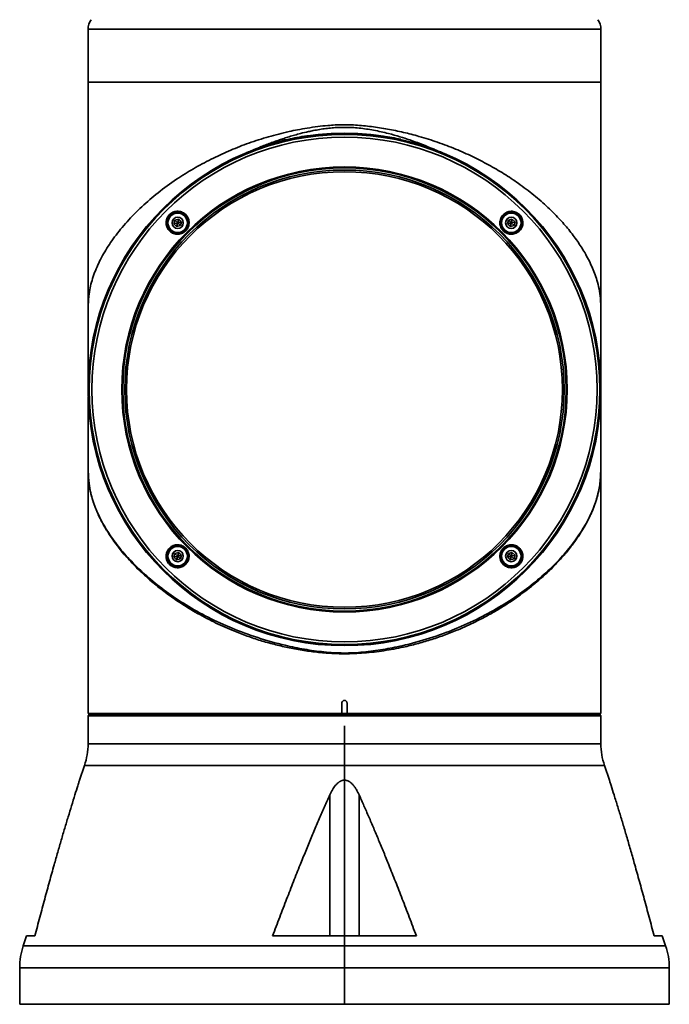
# Model space of a CAD drawing. Header units: millimetres. Extents: x 0 to 420, y 0 to 297.
# Tile 2 of 13: x 100 to 119, y 80 to 109. Entities that reach past the tile are written whole.
import ezdxf

# ---------------------------------------------------------------- set-up
doc = ezdxf.new("R2010")
doc.units = ezdxf.units.MM
doc.layers.get('0').update_dxf_attribs({"lineweight": 18})

# ---------------------------------------------------------------- blocks, each defined once
blk = doc.blocks.new('1')
at = {"color": 0, "linetype": 'Continuous', "lineweight": 35}
for p, q in [((-7.5, 10.547), (-7.5, 9)), ((7.5, 10.547), (-7.5, 10.547)), ((7.5, 9), (7.5, 10.547)), ((2.463, 9), (-7.5, 9)), ((-7.5, 9), (-7.5, 8.675)), ((-7.5, 9), (7.5, 9)), ((7.5, 9), (2.463, 9)), ((7.5, 0), (7.5, 9)), ((-7.5, 8.6), (-7.5, 1.33)), ((-7.5, 8.06), (-7.5, 8.05)), ((7.5, 8.06), (7.5, 8.05)), ((-4.991, 4.849), (-4.961, 4.961)), ((-4.961, 4.961), (-4.849, 4.991)), ((-4.879, 4.879), (-4.961, 4.961)), ((-4.879, 4.879), (-4.849, 4.991)), ((-4.879, 4.879), (-4.768, 4.909)), ((-4.849, 4.991), (-4.768, 4.909)), ((-4.768, 4.909), (-4.797, 4.797)), ((4.768, 4.849), (4.797, 4.961)), ((4.797, 4.961), (4.909, 4.991)), ((4.879, 4.879), (4.797, 4.961)), ((4.879, 4.879), (4.909, 4.991)), ((4.879, 4.879), (4.991, 4.909)), ((4.909, 4.991), (4.991, 4.909)), ((4.991, 4.909), (4.961, 4.797)), ((-4.879, 4.879), (-4.991, 4.849)), ((-4.909, 4.768), (-4.991, 4.849)), ((-4.879, 4.879), (-4.909, 4.768)), ((-4.797, 4.797), (-4.909, 4.768)), ((-4.879, 4.879), (-4.797, 4.797)), ((4.879, 4.879), (4.768, 4.849)), ((4.849, 4.768), (4.768, 4.849)), ((4.879, 4.879), (4.849, 4.768)), ((4.961, 4.797), (4.849, 4.768)), ((4.879, 4.879), (4.961, 4.797)), ((-7.5, 0.16), (-7.5, 0)), ((-7.5, 0), (-7.5, -0.156)), ((-7.499, 0.136), (-7.499, 0.138)), ((7.499, 0.138), (7.499, 0.136)), ((7.5, -9.49), (7.5, 0)), ((7.498, -0.171), (7.498, -0.256)), ((-7.5, -1.359), (-7.5, -9.49)), ((7.499, -1.727), (7.499, -1.811)), ((-4.991, -4.909), (-4.961, -4.797)), ((-4.879, -4.879), (-4.991, -4.909)), ((-4.961, -4.797), (-4.849, -4.768)), ((-4.879, -4.879), (-4.961, -4.797)), ((-4.879, -4.879), (-4.909, -4.991)), ((-4.879, -4.879), (-4.849, -4.768)), ((-4.879, -4.879), (-4.768, -4.849)), ((-4.879, -4.879), (-4.797, -4.961)), ((-4.849, -4.768), (-4.768, -4.849)), ((-4.768, -4.849), (-4.797, -4.961)), ((4.768, -4.909), (4.797, -4.797)), ((4.879, -4.879), (4.768, -4.909)), ((4.797, -4.797), (4.909, -4.768)), ((4.879, -4.879), (4.797, -4.797)), ((4.879, -4.879), (4.849, -4.991)), ((4.879, -4.879), (4.909, -4.768)), ((4.879, -4.879), (4.991, -4.849)), ((4.879, -4.879), (4.961, -4.961)), ((4.909, -4.768), (4.991, -4.849)), ((4.991, -4.849), (4.961, -4.961)), ((-4.909, -4.991), (-4.991, -4.909)), ((-4.797, -4.961), (-4.909, -4.991)), ((4.849, -4.991), (4.768, -4.909)), ((4.961, -4.961), (4.849, -4.991)), ((-0.075, -9.175), (-0.075, -9.49)), ((0.075, -9.49), (0.075, -9.175)), ((-0.075, -9.49), (-7.5, -9.49)), ((-7.15, -9.49), (-7.15, -9.52)), ((0.075, -9.49), (-0.075, -9.49)), ((7.5, -9.49), (0.075, -9.49)), ((7.15, -9.52), (7.15, -9.49)), ((-7.47, -9.52), (-7.5, -9.55)), ((-7.5, -9.55), (-7.5, -10.37)), ((7.5, -9.55), (-7.5, -9.55)), ((7.47, -9.52), (-7.47, -9.52)), ((7.5, -9.55), (7.47, -9.52)), ((7.5, -10.37), (7.5, -9.55)), ((0, -10.37), (0, -9.85)), ((-7.5, -10.37), (0, -10.37)), ((0, -10.37), (0, -11.012)), ((0, -10.37), (7.5, -10.37)), ((-7.606, -11.012), (-7.75, -11.438)), ((0, -11.012), (-7.606, -11.012)), ((0, -11.012), (0, -11.438)), ((7.606, -11.012), (0, -11.012)), ((7.75, -11.438), (7.606, -11.012)), ((0, -11.438), (0, -16)), ((-0.43, -11.872), (-0.43, -16)), ((0.43, -11.872), (0.43, -16)), ((-9.297, -16), (-9.394, -16.288)), ((-9.297, -16), (-9.056, -16)), ((-2.102, -16), (0, -16)), ((0, -16), (0, -16.288)), ((0, -16), (2.102, -16)), ((9.056, -16), (9.297, -16)), ((9.394, -16.288), (9.297, -16)), ((-9.394, -16.288), (0, -16.288)), ((0, -16.288), (0, -16.93)), ((0, -16.288), (9.394, -16.288)), ((-9.5, -16.93), (-9.5, -18)), ((0, -16.93), (-9.5, -16.93)), ((0, -18), (0, -16.93)), ((9.5, -16.93), (0, -16.93)), ((9.5, -18), (9.5, -16.93)), ((-9.5, -18), (0, -18)), ((0, -18), (9.5, -18))]:
    blk.add_line(p, q, dxfattribs=at)
for centre, radius in [((0, 0), 7.49), ((0, 0), 7.473), ((0, 0), 7.468), ((0, 0), 7.388), ((0, 0), 6.514), ((0, 0), 6.486), ((0, 0), 6.425), ((0, 0), 6.375), ((-4.879, 4.879), 0.3), ((-4.879, 4.879), 0.285), ((-4.879, 4.879), 0.165), ((4.879, 4.879), 0.3), ((4.879, 4.879), 0.285), ((4.879, 4.879), 0.165), ((-4.879, -4.879), 0.3), ((-4.879, -4.879), 0.285), ((4.879, -4.879), 0.3), ((4.879, -4.879), 0.285), ((-4.879, -4.879), 0.165), ((4.879, -4.879), 0.165)]:
    blk.add_circle(centre, radius, dxfattribs=at)
for centre, radius, start, end in [((-7, 10.547), 0.5, 145.9228, 180), ((7, 10.547), 0.5, 0, 34.0772), ((0, 0), 7.5, 0, 180), ((0, 0), 7.5, 180, 0), ((-9.5, -10.37), 2, 341.2742, 360), ((9.5, -10.37), 2, 180, 198.7258), ((-7.5, -16.93), 2, 161.2742, 180), ((7.5, -16.93), 2, 0, 18.7258)]:
    blk.add_arc(centre, radius, start, end, dxfattribs=at)
for points, knots in [([(-7.5, 8.675), (-7.5, 8.665), (-7.5, 8.646), (-7.5, 8.621), (-7.5, 8.603), (-7.5, 8.601), (-7.5, 8.6)], [0, 0, 0, 0, 0.01875133, 0.03750097, 0.05625141, 0.07500199, 0.07500199, 0.07500199, 0.07500199]), ([(-7.499, 2.013), (-7.499, 2.094), (-7.499, 2.262), (-7.496, 2.468), (-7.489, 2.619), (-7.475, 2.784), (-7.445, 2.974), (-7.369, 3.27), (-7.228, 3.639), (-6.991, 4.083), (-6.69, 4.526), (-6.32, 4.969), (-5.887, 5.401), (-5.396, 5.815), (-4.886, 6.18), (-4.362, 6.502), (-3.855, 6.771), (-3.332, 7.01), (-2.794, 7.22), (-2.225, 7.403), (-1.744, 7.527), (-1.363, 7.606), (-1.082, 7.655), (-0.787, 7.698), (-0.514, 7.728), (-0.305, 7.743), (-0.034, 7.755), (0.324, 7.747), (0.796, 7.7), (1.263, 7.627), (1.726, 7.532), (2.217, 7.404), (2.729, 7.242), (3.252, 7.043), (3.75, 6.822), (4.222, 6.579), (4.669, 6.317), (5.114, 6.021), (5.546, 5.693), (5.94, 5.348), (6.278, 5.009), (6.566, 4.679), (6.818, 4.344), (7.047, 3.984), (7.243, 3.601), (7.375, 3.252), (7.451, 2.948), (7.484, 2.719), (7.496, 2.476), (7.499, 2.249), (7.499, 2.103), (7.499, 2.039), (7.499, 2.035)], [0, 0, 0, 0, 0.190108, 0.391265, 0.5365, 0.68521, 1.028738, 1.372597, 2.065693, 2.725003, 3.384319, 4.063009, 4.741656, 5.392042, 6.047704, 6.578263, 7.112341, 7.593334, 8.074266, 8.570252, 9.066145, 9.268685, 9.495537, 9.739875, 9.970568, 10.136981, 10.230141, 10.603378, 10.971163, 11.339059, 11.716718, 12.094433, 12.562451, 13.033973, 13.503309, 13.972691, 14.452863, 14.933075, 15.502512, 16.07548, 16.575545, 17.075623, 17.584085, 18.092548, 18.702534, 19.316225, 19.706708, 20.098719, 20.337415, 20.535013, 20.67304, 20.682606, 20.682606, 20.682606, 20.682606]), ([(-2.509, 7.079), (-2.459, 7.1), (-2.358, 7.141), (-2.207, 7.199), (-2.056, 7.255), (-1.91, 7.306), (-1.765, 7.355), (-1.616, 7.402), (-1.454, 7.449), (-1.264, 7.501), (-1.082, 7.544), (-0.896, 7.583), (-0.729, 7.614), (-0.546, 7.64), (-0.364, 7.66), (-0.181, 7.672), (0.084, 7.678), (0.429, 7.659), (0.859, 7.595), (1.257, 7.505), (1.608, 7.406), (1.915, 7.306), (2.211, 7.2), (2.41, 7.119), (2.51, 7.079)], [0, 0, 0, 0, 0.164655, 0.327974, 0.489899, 0.650374, 0.793293, 0.94947, 1.11877, 1.301036, 1.541715, 1.679227, 1.869711, 2.049069, 2.232166, 2.416239, 2.597409, 3.021775, 3.447846, 3.89333, 4.244081, 4.543429, 4.864282, 5.19049, 5.19049, 5.19049, 5.19049]), ([(-2.51, 7.079), (-2.253, 7.16), (-1.818, 7.297), (-1.272, 7.405), (-0.99, 7.435), (-0.898, 7.444)], [0, 0, 0, 0, 0.818247, 1.383812, 1.656732, 1.656732, 1.656732, 1.656732]), ([(0.857, 7.449), (0.946, 7.44), (1.214, 7.415), (1.473, 7.36), (1.645, 7.324)], [0, 0, 0, 0, 0.267497, 0.7988415, 0.7988415, 0.7988415, 0.7988415]), ([(-2.852, 6.936), (-2.795, 6.96), (-2.709, 6.996), (-2.602, 7.04), (-2.547, 7.063), (-2.519, 7.075), (-2.512, 7.078), (-2.51, 7.079), (-2.51, 7.079), (-2.51, 7.079), (-2.509, 7.079), (-2.509, 7.079), (-2.509, 7.079)], [0, 0, 0, 0, 0.1855824, 0.2783726, 0.347736, 0.3651901, 0.3696109, 0.3707453, 0.3710432, 0.3711248, 0.3711491, 0.3711616, 0.3711616, 0.3711616, 0.3711616]), ([(2.51, 7.079), (2.546, 7.064), (2.603, 7.04), (2.717, 6.992), (2.795, 6.96), (2.852, 6.937)], [0, 0, 0, 0, 0.1185219, 0.1854109, 0.37082, 0.37082, 0.37082, 0.37082]), ([(-4.658, 4.631), (-4.675, 4.618), (-4.71, 4.59), (-4.791, 4.553), (-4.903, 4.538), (-5.032, 4.572), (-5.139, 4.652), (-5.207, 4.766), (-5.226, 4.899), (-5.199, 5.008), (-5.153, 5.085), (-5.107, 5.134), (-5.053, 5.174), (-4.973, 5.211), (-4.861, 5.226), (-4.731, 5.192), (-4.625, 5.112), (-4.557, 4.997), (-4.537, 4.865), (-4.565, 4.756), (-4.611, 4.679), (-4.642, 4.647), (-4.658, 4.631)], [0, 0, 0, 0, 0.066121, 0.132293, 0.263961, 0.395668, 0.527354, 0.658982, 0.79054, 0.922171, 0.988227, 1.054538, 1.120672, 1.187085, 1.318666, 1.450309, 1.581986, 1.713646, 1.845266, 1.976921, 2.042819, 2.109114, 2.109114, 2.109114, 2.109114]), ([(5.075, 4.607), (5.037, 4.586), (4.96, 4.544), (4.824, 4.542), (4.718, 4.583), (4.648, 4.637), (4.605, 4.688), (4.572, 4.746), (4.545, 4.831), (4.543, 4.943), (4.591, 5.067), (4.683, 5.164), (4.805, 5.218), (4.94, 5.222), (5.046, 5.181), (5.116, 5.126), (5.174, 5.059), (5.219, 4.955), (5.221, 4.821), (5.174, 4.694), (5.108, 4.636), (5.075, 4.607)], [0, 0, 0, 0, 0.131781, 0.263358, 0.394934, 0.460983, 0.527213, 0.593131, 0.659479, 0.791067, 0.922721, 1.054693, 1.186456, 1.317965, 1.449505, 1.515726, 1.581786, 1.713435, 1.84509, 1.976705, 2.10848, 2.10848, 2.10848, 2.10848]), ([(-4.674, 4.65), (-4.647, 4.679), (-4.607, 4.724), (-4.58, 4.801), (-4.568, 4.875), (-4.577, 4.951), (-4.607, 5.025), (-4.647, 5.084), (-4.701, 5.131), (-4.771, 5.169), (-4.846, 5.186), (-4.922, 5.183), (-5, 5.163), (-5.087, 5.112), (-5.148, 5.03), (-5.176, 4.955), (-5.188, 4.879), (-5.178, 4.802), (-5.148, 4.729), (-5.107, 4.671), (-5.053, 4.623), (-4.981, 4.586), (-4.906, 4.57), (-4.833, 4.573), (-4.754, 4.592), (-4.706, 4.627), (-4.674, 4.65)], [0, 0, 0, 0, 0.116055, 0.177026, 0.239883, 0.340184, 0.405216, 0.480011, 0.554629, 0.619563, 0.72017, 0.78319, 0.844252, 0.960311, 1.077074, 1.137537, 1.19966, 1.305027, 1.36769, 1.43826, 1.517307, 1.585173, 1.682275, 1.744041, 1.80539, 1.920449, 1.920449, 1.920449, 1.920449]), ([(5.054, 4.627), (5.075, 4.645), (5.113, 4.676), (5.156, 4.743), (5.18, 4.813), (5.186, 4.886), (5.176, 4.966), (5.135, 5.058), (5.061, 5.128), (4.989, 5.165), (4.914, 5.186), (4.835, 5.185), (4.758, 5.162), (4.701, 5.131), (4.65, 5.085), (4.6, 5.018), (4.568, 4.921), (4.573, 4.805), (4.621, 4.697), (4.694, 4.627), (4.766, 4.591), (4.84, 4.57), (4.919, 4.571), (4.996, 4.592), (5.034, 4.615), (5.054, 4.627)], [0, 0, 0, 0, 0.081563, 0.148831, 0.240327, 0.304222, 0.365581, 0.48048, 0.598332, 0.658869, 0.720426, 0.828899, 0.891866, 0.960571, 1.024369, 1.100109, 1.213509, 1.324968, 1.442277, 1.557529, 1.617892, 1.679863, 1.786369, 1.849619, 1.920688, 1.920688, 1.920688, 1.920688]), ([(-7.499, 2.034), (-7.499, 1.98), (-7.499, 1.853), (-7.499, 1.666), (-7.499, 1.461), (-7.499, 1.249), (-7.499, 1.017), (-7.499, 0.776), (-7.499, 0.536), (-7.499, 0.324), (-7.499, 0.187), (-7.499, 0.153), (-7.499, 0.148)], [0, 0, 0, 0, 0.112387, 0.270122, 0.409866, 0.577193, 0.772026, 0.994535, 1.245236, 1.525217, 1.836633, 1.885614, 1.885614, 1.885614, 1.885614]), ([(7.499, 0.148), (7.499, 0.2), (7.499, 0.311), (7.499, 0.553), (7.499, 0.805), (7.499, 1.033), (7.499, 1.296), (7.499, 1.596), (7.499, 1.854), (7.499, 2.015), (7.499, 2.059)], [0, 0, 0, 0, 0.327987, 0.701342, 0.902731, 1.114288, 1.336578, 1.570423, 1.817083, 1.911141, 1.911141, 1.911141, 1.911141]), ([(-7.499, 0.148), (-7.499, 0.139), (-7.499, 0.128), (-7.499, 0.14), (-7.499, 0.142)], [0, 0, 0, 0, 0.01434097, 0.01741149, 0.01741149, 0.01741149, 0.01741149]), ([(7.499, 0.142), (7.499, 0.139), (7.499, 0.128), (7.499, 0.139), (7.499, 0.148)], [0, 0, 0, 0, 0.00349134, 0.01784484, 0.01784484, 0.01784484, 0.01784484]), ([(-7.497, -0.211), (-7.497, -0.21), (-7.498, -0.208), (-7.498, -0.251), (-7.499, -0.357), (-7.499, -0.537), (-7.499, -0.709), (-7.499, -0.856), (-7.499, -1.026), (-7.499, -1.232), (-7.499, -1.479), (-7.499, -1.721), (-7.499, -1.885), (-7.499, -1.949)], [0, 0, 0, 0, 0.081822, 0.233023, 0.512003, 0.765377, 0.884349, 1.000852, 1.130835, 1.277895, 1.442468, 1.625317, 1.739034, 1.739034, 1.739034, 1.739034]), ([(7.499, -1.968), (7.499, -1.898), (7.499, -1.727), (7.499, -1.48), (7.499, -1.234), (7.499, -1.029), (7.499, -0.859), (7.499, -0.714), (7.499, -0.547), (7.499, -0.376), (7.498, -0.274), (7.498, -0.23), (7.497, -0.229), (7.497, -0.229)], [0, 0, 0, 0, 0.125942, 0.311351, 0.47822, 0.627335, 0.759146, 0.876974, 0.995434, 1.241612, 1.504612, 1.644156, 1.738722, 1.738722, 1.738722, 1.738722]), ([(-7.499, -1.739), (-7.499, -1.754), (-7.499, -1.844), (-7.499, -2.009), (-7.498, -2.227), (-7.494, -2.421), (-7.484, -2.634), (-7.45, -2.934), (-7.353, -3.308), (-7.165, -3.754), (-6.908, -4.201), (-6.583, -4.646), (-6.192, -5.087), (-5.737, -5.514), (-5.22, -5.925), (-4.64, -6.313), (-3.998, -6.674), (-3.297, -6.997), (-2.541, -7.274), (-1.827, -7.476), (-1.175, -7.61), (-0.604, -7.69), (-0.024, -7.727), (0.555, -7.696), (1.127, -7.618), (1.778, -7.488), (2.494, -7.29), (3.252, -7.015), (3.958, -6.694), (4.608, -6.333), (5.198, -5.941), (5.723, -5.526), (6.184, -5.095), (6.578, -4.653), (6.906, -4.204), (7.165, -3.753), (7.355, -3.304), (7.446, -2.948), (7.483, -2.649), (7.494, -2.444), (7.498, -2.219), (7.499, -2.002), (7.499, -1.836), (7.499, -1.745), (7.499, -1.727)], [0, 0, 0, 0, 0.03694, 0.212273, 0.386502, 0.560654, 0.73434, 1.076784, 1.760704, 2.440458, 3.116384, 3.793231, 4.475373, 5.153923, 5.827446, 6.501461, 7.181947, 7.859491, 8.534471, 9.215482, 9.670435, 10.125491, 10.580385, 11.034301, 11.488227, 11.942482, 12.621551, 13.295695, 13.974621, 14.658388, 15.342551, 16.026929, 16.709992, 17.392113, 18.077021, 18.759982, 19.44379, 20.129245, 20.387101, 20.644897, 20.817581, 20.991337, 21.164677, 21.206732, 21.206732, 21.206732, 21.206732]), ([(7.499, -1.899), (7.499, -1.935), (7.499, -2.04), (7.498, -2.179), (7.496, -2.309), (7.494, -2.406), (7.491, -2.499), (7.486, -2.586), (7.479, -2.668), (7.47, -2.75), (7.458, -2.839), (7.44, -2.942), (7.414, -3.066), (7.376, -3.206), (7.338, -3.323), (7.307, -3.41), (7.285, -3.467), (7.262, -3.524), (7.238, -3.581), (7.213, -3.637), (7.187, -3.694), (7.165, -3.74), (7.127, -3.818), (7.064, -3.938), (6.976, -4.09), (6.881, -4.243), (6.788, -4.381), (6.687, -4.52), (6.579, -4.661), (6.457, -4.81), (6.318, -4.969), (6.172, -5.124), (6.027, -5.27), (5.883, -5.407), (5.717, -5.557), (5.526, -5.719), (5.306, -5.893), (5.084, -6.057), (4.861, -6.211), (4.603, -6.377), (4.307, -6.553), (3.969, -6.735), (3.63, -6.901), (3.274, -7.057), (2.901, -7.202), (2.51, -7.335), (2.118, -7.449), (1.669, -7.558), (1.156, -7.654), (0.58, -7.72), (0.051, -7.744), (-0.431, -7.728), (-0.864, -7.689), (-1.297, -7.628), (-1.711, -7.548), (-2.115, -7.45), (-2.507, -7.336), (-2.899, -7.203), (-3.249, -7.067), (-3.558, -6.932), (-3.83, -6.804), (-4.1, -6.665), (-4.369, -6.516), (-4.608, -6.373), (-4.819, -6.237), (-5.006, -6.111), (-5.192, -5.978), (-5.376, -5.838), (-5.559, -5.692), (-5.731, -5.545), (-5.896, -5.396), (-6.055, -5.243), (-6.215, -5.08), (-6.374, -4.906), (-6.518, -4.737), (-6.654, -4.564), (-6.79, -4.38), (-6.892, -4.225), (-6.961, -4.114), (-6.995, -4.057), (-7.029, -3.999), (-7.063, -3.939), (-7.096, -3.877), (-7.129, -3.813), (-7.164, -3.742), (-7.211, -3.645), (-7.264, -3.522), (-7.312, -3.399), (-7.354, -3.276), (-7.39, -3.158), (-7.422, -3.032), (-7.444, -2.925), (-7.46, -2.828), (-7.472, -2.737), (-7.481, -2.647), (-7.487, -2.562), (-7.491, -2.479), (-7.494, -2.394), (-7.496, -2.303), (-7.498, -2.197), (-7.498, -2.074), (-7.499, -1.93), (-7.499, -1.823), (-7.499, -1.764), (-7.499, -1.757)], [0, 0, 0, 0, 0.083711, 0.248653, 0.333089, 0.419655, 0.518798, 0.618567, 0.710721, 0.815445, 0.932945, 1.073755, 1.253867, 1.473326, 1.69823, 1.783952, 1.869674, 1.955398, 2.041123, 2.126848, 2.212574, 2.298301, 2.335409, 2.565405, 2.838141, 3.0219, 3.251397, 3.461898, 3.653403, 3.889579, 4.140992, 4.380147, 4.607049, 4.821704, 5.024117, 5.318162, 5.601874, 5.875289, 6.138444, 6.391383, 6.751448, 7.098842, 7.433758, 7.756416, 8.111071, 8.45554, 8.790258, 9.115701, 9.57681, 10.038803, 10.48736, 10.820596, 11.173298, 11.511899, 11.859264, 12.185253, 12.520562, 12.865669, 13.221011, 13.477758, 13.742298, 14.014745, 14.295205, 14.583774, 14.793906, 15.011128, 15.235465, 15.466941, 15.705576, 15.95139, 16.174327, 16.412074, 16.66464, 16.932033, 17.214258, 17.436022, 17.716759, 18.050937, 18.133308, 18.218373, 18.306132, 18.396584, 18.48973, 18.58557, 18.684103, 18.809694, 19.025416, 19.241184, 19.366997, 19.585197, 19.771942, 19.927253, 20.05117, 20.180848, 20.294828, 20.393426, 20.48215, 20.563979, 20.650187, 20.734555, 20.837192, 20.950007, 21.074719, 21.089471, 21.089471, 21.089471, 21.089471]), ([(-4.647, -5.123), (-4.682, -5.149), (-4.751, -5.203), (-4.885, -5.226), (-4.995, -5.204), (-5.073, -5.161), (-5.124, -5.118), (-5.166, -5.066), (-5.207, -4.987), (-5.227, -4.876), (-5.198, -4.745), (-5.123, -4.635), (-5.011, -4.562), (-4.879, -4.537), (-4.769, -4.56), (-4.691, -4.603), (-4.64, -4.646), (-4.598, -4.698), (-4.557, -4.777), (-4.538, -4.888), (-4.564, -5.021), (-4.619, -5.089), (-4.647, -5.123)], [0, 0, 0, 0, 0.131662, 0.263172, 0.394706, 0.46091, 0.526955, 0.592974, 0.659233, 0.790832, 0.922395, 1.05418, 1.186108, 1.317666, 1.449134, 1.515338, 1.581317, 1.647474, 1.713594, 1.845251, 1.976913, 2.108664, 2.108664, 2.108664, 2.108664]), ([(-4.664, -5.097), (-4.647, -5.078), (-4.615, -5.042), (-4.582, -4.969), (-4.569, -4.894), (-4.575, -4.821), (-4.598, -4.743), (-4.653, -4.659), (-4.736, -4.601), (-4.813, -4.577), (-4.887, -4.568), (-4.963, -4.58), (-5.035, -4.612), (-5.092, -4.655), (-5.137, -4.71), (-5.173, -4.782), (-5.187, -4.859), (-5.181, -4.935), (-5.158, -5.012), (-5.102, -5.097), (-5.019, -5.155), (-4.942, -5.179), (-4.866, -5.188), (-4.789, -5.174), (-4.717, -5.141), (-4.682, -5.112), (-4.664, -5.097)], [0, 0, 0, 0, 0.078092, 0.144273, 0.24039, 0.303844, 0.365053, 0.480493, 0.59599, 0.657079, 0.720316, 0.818316, 0.884044, 0.960761, 1.032445, 1.097423, 1.202192, 1.263551, 1.324581, 1.441239, 1.55756, 1.618401, 1.680971, 1.784697, 1.848696, 1.920865, 1.920865, 1.920865, 1.920865]), ([(5.106, -5.133), (5.088, -5.147), (5.053, -5.174), (4.972, -5.211), (4.86, -5.226), (4.731, -5.192), (4.625, -5.112), (4.557, -4.997), (4.537, -4.864), (4.565, -4.755), (4.611, -4.679), (4.657, -4.63), (4.711, -4.59), (4.792, -4.553), (4.904, -4.538), (5.033, -4.572), (5.139, -4.652), (5.207, -4.767), (5.227, -4.9), (5.198, -5.009), (5.153, -5.086), (5.121, -5.117), (5.106, -5.133)], [0, 0, 0, 0, 0.066131, 0.132254, 0.263926, 0.395635, 0.527328, 0.658966, 0.790524, 0.922036, 0.988397, 1.05456, 1.120675, 1.187091, 1.318681, 1.450347, 1.58203, 1.71369, 1.845311, 1.976898, 2.042968, 2.109124, 2.109124, 2.109124, 2.109124]), ([(5.081, -5.106), (5.108, -5.077), (5.149, -5.032), (5.176, -4.955), (5.188, -4.879), (5.178, -4.801), (5.147, -4.728), (5.106, -4.669), (5.053, -4.624), (4.983, -4.587), (4.91, -4.57), (4.834, -4.573), (4.755, -4.592), (4.669, -4.644), (4.608, -4.724), (4.58, -4.8), (4.568, -4.874), (4.577, -4.95), (4.606, -5.023), (4.646, -5.082), (4.699, -5.129), (4.77, -5.168), (4.846, -5.186), (4.921, -5.183), (5, -5.164), (5.049, -5.129), (5.081, -5.106)], [0, 0, 0, 0, 0.116901, 0.177646, 0.239865, 0.345222, 0.408946, 0.479956, 0.561656, 0.617448, 0.720089, 0.783944, 0.845293, 0.960212, 1.076071, 1.136652, 1.199364, 1.299536, 1.36311, 1.437385, 1.512423, 1.578082, 1.681726, 1.743213, 1.804282, 1.920415, 1.920415, 1.920415, 1.920415]), ([(-0.075, -9.175), (-0.074, -9.165), (-0.072, -9.146), (-0.054, -9.121), (-0.029, -9.103), (-0.01, -9.101), (0, -9.1)], [0, 0, 0, 0, 0.0293728, 0.0587447, 0.0881169, 0.1174892, 0.1174892, 0.1174892, 0.1174892]), ([(0, -9.1), (0.01, -9.101), (0.029, -9.103), (0.054, -9.121), (0.072, -9.146), (0.074, -9.165), (0.075, -9.175)], [0, 0, 0, 0, 0.0293723, 0.0587445, 0.0881164, 0.1174892, 0.1174892, 0.1174892, 0.1174892]), ([(-7.886, -11.872), (-7.856, -11.778), (-7.812, -11.637), (-7.769, -11.498), (-7.754, -11.45), (-7.749, -11.433), (-7.75, -11.438), (-7.75, -11.438)], [0, 0, 0, 0, 0.2262186, 0.3403248, 0.4004103, 0.454637, 0.4556137, 0.4556137, 0.4556137, 0.4556137]), ([(0, -11.438), (-0.005, -11.438), (-0.015, -11.438), (-0.031, -11.439), (-0.046, -11.442), (-0.062, -11.446), (-0.077, -11.45), (-0.093, -11.456), (-0.108, -11.463), (-0.123, -11.47), (-0.139, -11.479), (-0.17, -11.499), (-0.216, -11.537), (-0.267, -11.594), (-0.313, -11.656), (-0.353, -11.72), (-0.393, -11.793), (-0.418, -11.845), (-0.43, -11.872)], [0, 0, 0, 0, 0.0150324, 0.0301455, 0.0454047, 0.0608738, 0.0766136, 0.0926823, 0.1091343, 0.1260203, 0.1433875, 0.1612788, 0.2361609, 0.3217116, 0.3911618, 0.4676436, 0.5514012, 0.6426201, 0.6426201, 0.6426201, 0.6426201]), ([(0.43, -11.872), (0.424, -11.859), (0.412, -11.833), (0.393, -11.795), (0.365, -11.741), (0.326, -11.675), (0.273, -11.6), (0.217, -11.538), (0.167, -11.497), (0.129, -11.473), (0.103, -11.46), (0.078, -11.45), (0.052, -11.443), (0.026, -11.438), (0.009, -11.438), (0, -11.438)], [0, 0, 0, 0, 0.044586, 0.0872873, 0.1281201, 0.229606, 0.3196242, 0.4056499, 0.480915, 0.5105286, 0.5387564, 0.5658171, 0.5919591, 0.6174572, 0.6426076, 0.6426076, 0.6426076, 0.6426076]), ([(7.75, -11.438), (7.751, -11.44), (7.752, -11.446), (7.769, -11.499), (7.811, -11.634), (7.856, -11.777), (7.886, -11.872)], [0, 0, 0, 0, 0.0533311, 0.1133812, 0.2272651, 0.4551461, 0.4551461, 0.4551461, 0.4551461]), ([(-9.056, -16), (-9.032, -15.907), (-8.984, -15.724), (-8.911, -15.451), (-8.84, -15.183), (-8.769, -14.92), (-8.699, -14.663), (-8.63, -14.41), (-8.561, -14.162), (-8.481, -13.875), (-8.389, -13.552), (-8.286, -13.194), (-8.184, -12.848), (-8.083, -12.513), (-7.985, -12.188), (-7.918, -11.976), (-7.886, -11.872)], [0, 0, 0, 0, 0.284543, 0.564404, 0.839584, 1.110087, 1.375916, 1.637076, 1.893569, 2.145399, 2.528657, 2.90162, 3.264305, 3.616734, 3.958926, 4.290907, 4.290907, 4.290907, 4.290907]), ([(-0.43, -11.872), (-0.455, -11.929), (-0.507, -12.042), (-0.583, -12.215), (-0.66, -12.391), (-0.737, -12.571), (-0.815, -12.753), (-0.894, -12.939), (-0.974, -13.128), (-1.054, -13.321), (-1.134, -13.517), (-1.215, -13.716), (-1.335, -14.013), (-1.495, -14.414), (-1.694, -14.925), (-1.897, -15.455), (-2.033, -15.816), (-2.102, -16)], [0, 0, 0, 0, 0.186648, 0.376447, 0.569403, 0.765519, 0.964798, 1.167245, 1.372863, 1.581656, 1.793626, 2.008776, 2.22711, 2.754742, 3.301765, 3.868209, 4.4541, 4.4541, 4.4541, 4.4541]), ([(2.102, -16), (2.067, -15.907), (1.998, -15.724), (1.895, -15.451), (1.793, -15.183), (1.692, -14.92), (1.592, -14.663), (1.493, -14.41), (1.394, -14.162), (1.28, -13.875), (1.149, -13.552), (1.001, -13.194), (0.856, -12.848), (0.713, -12.513), (0.571, -12.188), (0.477, -11.976), (0.43, -11.872)], [0, 0, 0, 0, 0.295365, 0.585869, 0.871515, 1.152306, 1.428246, 1.699338, 1.965585, 2.226993, 2.624828, 3.011975, 3.388454, 3.754286, 4.109493, 4.4541, 4.4541, 4.4541, 4.4541]), ([(7.886, -11.872), (7.903, -11.929), (7.939, -12.042), (7.993, -12.215), (8.046, -12.391), (8.101, -12.571), (8.155, -12.753), (8.211, -12.939), (8.266, -13.128), (8.322, -13.321), (8.379, -13.517), (8.435, -13.716), (8.519, -14.013), (8.631, -14.414), (8.771, -14.925), (8.913, -15.455), (9.008, -15.816), (9.056, -16)], [0, 0, 0, 0, 0.179809, 0.362655, 0.548541, 0.737471, 0.929449, 1.124479, 1.322563, 1.523706, 1.727909, 1.935177, 2.145511, 2.653812, 3.180792, 3.726482, 4.290907, 4.290907, 4.290907, 4.290907])]:
    blk.add_open_spline(points, degree=3, knots=knots, dxfattribs=at)
blk = doc.blocks.new('3')
blk.add_blockref('1', (-61.276477, 0.173194))

msp = doc.modelspace()

# ---------------------------------------------------------------- block references
msp.add_blockref('3', (171.179, 97.587))

doc.saveas('drawing.dxf')
